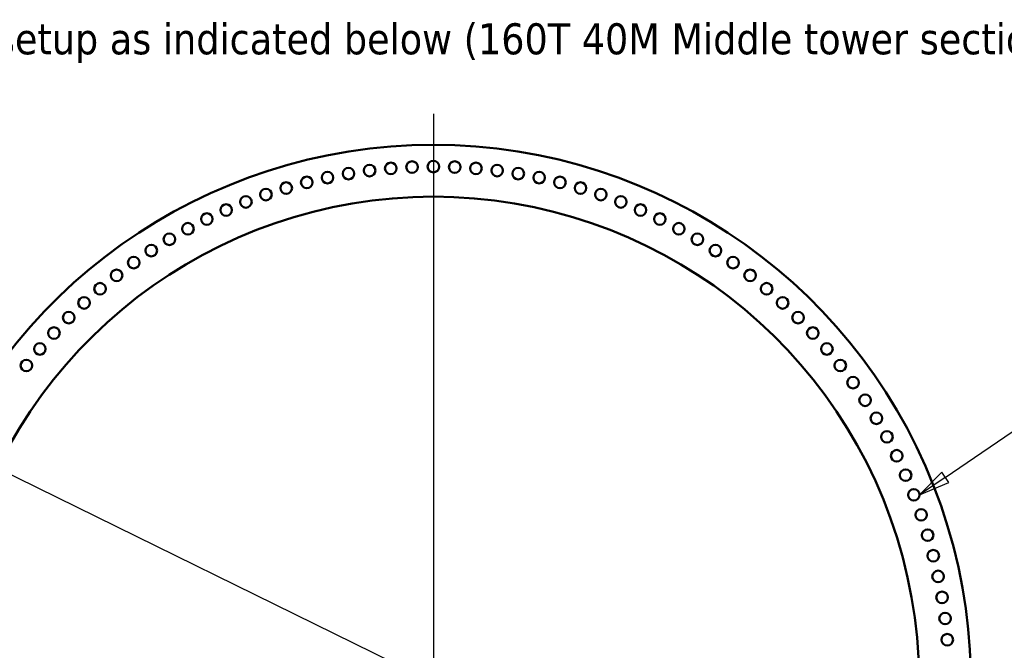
# Model space of a CAD drawing. Header units: millimetres. Extents: x 0 to 63075, y 0 to 44550.
# Tile 31 of 49: x 51114 to 57068, y 26997 to 30811. Entities that reach past the tile are written whole.
import ezdxf

# ---------------------------------------------------------------- set-up
doc = ezdxf.new("R2010")
doc.units = ezdxf.units.MM
doc.header["$LTSCALE"] = 75
for name, color, linetype, lineweight in [('Center Mark (ISO)', 7, 'Continuous', 25), ('Dimension (ISO)', 7, 'Continuous', 25), ('Symbol (ISO)', 7, 'Continuous', 25), ('Visible (ISO)', 7, 'Continuous', 50)]:
    doc.layers.add(name, color=color, linetype=linetype, lineweight=lineweight)
doc.styles.add('Label Text (ISO)', font='tahoma.ttf')
doc.styles.add('Note Text (ISO)', font='tahoma.ttf')
doc.dimstyles.new('Default (ISO)', dxfattribs={"dimscale": 75, "dimtxt": 2, "dimasz": 2.5, "dimexe": 3.175, "dimexo": 0, "dimgap": 0.762, "dimtad": 1, "dimrnd": 1e-08, "dimtxsty": 'Note Text (ISO)', "dimcen": 0.09, "dimdle": 10, "dimclrd": 256, "dimclre": 256, "dimclrt": 256, "dimazin": 2, "dimtfac": 1, "dimtmove": 0, "dimatfit": 3, "dimfxl": 1, "dimtolj": 1, "dimtzin": 0, "dimlwd": -1, "dimlwe": -1, "dimarcsym": 0})

# ---------------------------------------------------------------- blocks, each defined once
blk = doc.blocks.new('*D11')
at = {"layer": 'Defpoints', "color": 0, "transparency": 16777216}
for p in [(50698.2, 28236.1), (56532.7, 25371.1)]:
    blk.add_point(p, dxfattribs=at)
at = {"layer": 'Dimension (ISO)', "transparency": 16777216}
for p, q in [((50698.2, 28236.1), (47907.1, 29606.7)), ((56364.4, 25453.7), (50866.5, 28153.5))]:
    blk.add_line(p, q, dxfattribs=at)
for points in [[(50880.3, 28181.5), (50852.7, 28125.4), (50698.2, 28236.1)], [(56378.2, 25481.8), (56350.6, 25425.7), (56532.7, 25371.1)]]:
    blk.add_solid(points, dxfattribs=at)
at = {"layer": 'Dimension (ISO)', "transparency": 16777216, "insert": (48183.5, 30040.1), "char_height": 150, "attachment_point": 1, "rotation": 333.84681, "style": 'Note Text (ISO)'}
blk.add_mtext('\\A1;\\fTahoma|b0|i0;\\H149.0446;∅6500\\P\\fTahoma|b0|i0;\\H149.0446;Up to Ø7000mm tower section', dxfattribs=at)
blk = doc.blocks.new('Balloon2')
at = {"layer": 'Symbol (ISO)'}
for p, q in [((756.141, 373.904), (767.155, 381.412)), ((755.859, 374.317), (754.075, 372.496)), ((756.422, 373.491), (755.859, 374.317)), ((756.141, 373.904), (754.075, 372.496)), ((754.075, 372.496), (756.422, 373.491))]:
    blk.add_line(p, q, dxfattribs=at)
at = {"layer": 'Symbol (ISO)', "flags": 128}
blk.add_lwpolyline([(755.859, 374.317), (754.075, 372.496), (756.422, 373.491), (755.859, 374.317)], dxfattribs=at)
at = {"layer": 'Symbol (ISO)'}
blk.add_circle((769.624, 383.096), 3, dxfattribs=at)
blk.add_solid([(755.859, 374.317), (754.075, 372.496), (756.422, 373.491), (755.859, 374.317)], dxfattribs=at)
at = {"layer": 'Symbol (ISO)', "insert": (769.624, 383.115), "char_height": 2, "attachment_point": 5, "style": 'Label Text (ISO)'}
blk.add_mtext('9', dxfattribs=at)

msp = doc.modelspace()

# ---------------------------------------------------------------- linework, layer by layer
at = {"layer": 'Center Mark (ISO)', "linetype": 'Continuous'}
msp.add_line((53615.4548, 30241.0925), (53615.4548, 23366.0925), dxfattribs=at)
at = {"layer": 'Visible (ISO)'}
for centre in [(53486.5829, 29919.4286), (53615.4548, 29922.0925), (53744.3268, 29919.4286), (52975.4908, 29855.721), (53102.1666, 29879.5603), (53229.7194, 29898.1443), (53357.9311, 29911.4413), (53872.9785, 29911.4413), (54001.1903, 29898.1443), (54128.7431, 29879.5603), (54255.4189, 29855.721), (52849.9083, 29826.6673), (54381.0013, 29826.6673), (52602.8795, 29753.1236), (52725.6338, 29792.4486), (54505.2759, 29792.4486), (54628.0301, 29753.1236), (52481.8552, 29708.7593), (54749.0544, 29708.7593), (52362.7677, 29659.4316), (54868.142, 29659.4316), (52245.8203, 29605.2248), (54985.0894, 29605.2248), (52131.2129, 29546.2314), (55099.6968, 29546.2314), (52019.1413, 29482.5523), (55211.7684, 29482.5523), (51909.797, 29414.2962), (55321.1127, 29414.2962), (51803.3668, 29341.5798), (55427.5429, 29341.5798), (51700.0325, 29264.5272), (55530.8772, 29264.5272), (51599.9707, 29183.2702), (55630.939, 29183.2702), (51503.3523, 29097.9475), (55727.5574, 29097.9475), (51410.3423, 29008.705), (55820.5673, 29008.705), (51321.0998, 28915.6951), (55909.8099, 28915.6951), (51235.7772, 28819.0767), (55995.1325, 28819.0767), (51154.5202, 28719.0149), (56076.3895, 28719.0149), (56153.4421, 28615.6806), (56226.1585, 28509.2504), (56294.4146, 28399.9061), (56358.0937, 28287.8345), (56417.0871, 28173.2271), (56471.294, 28056.2797), (56520.6216, 27937.1921), (56564.9859, 27816.1678), (56604.3109, 27693.4135), (56638.5296, 27569.139), (56667.5833, 27443.5566), (56691.4226, 27316.8808), (56710.0066, 27189.328), (56723.3036, 27061.1162)]:
    msp.add_circle(centre, 35, dxfattribs=at)
for radius, start, end in [(3250, 308.3303697, 231.6696303), (2937, 299.76748004, 240.23251996)]:
    msp.add_arc((53615.4548, 26803.5925), radius, start, end, dxfattribs=at)

# ---------------------------------------------------------------- block references
at = {"layer": 'Symbol (ISO)', "xscale": 75, "yscale": 75, "zscale": 75}
msp.add_blockref('Balloon2', (0, 0), dxfattribs=at)

# ---------------------------------------------------------------- texts
at = {"layer": 'Symbol (ISO)', "insert": (49268.2316, 30788.9067), "char_height": 187.5, "width": 8366.693258, "attachment_point": 1, "style": 'Note Text (ISO)'}
msp.add_mtext('{\\fTahoma|b0|i0;\\H187.5000;Simliar lashing setup as indicated below (160T 40M Middle tower section)\\P}', dxfattribs=at)

# ---------------------------------------------------------------- dimensions: what is measured, and where the dimension line sits
at = {"layer": 'Dimension (ISO)'}
dim = msp.add_diameter_dim_2p(p1=(56532.7158, 25371.0814), p2=(50698.1938, 28236.1037), text='\\fTahoma|b0|i0;\\H149.0446;<>\\P\\fTahoma|b0|i0;\\H149.0446;Up to Ø7000mm tower section', dimstyle='Default (ISO)', override={"dimgap": 0.762, "dimdec": 2, "dimlfac": 1, "dimtol": 0, "dimlim": 0, "dimtp": 0, "dimtm": 0, "dimtdec": 2, "dimatfit": 2, "dimtvp": -0.25}, dxfattribs=at)
dim.commit()
dim.dimension.update_dxf_attribs({"geometry": '*D11', "text_midpoint": (49189.69, 28976.8494), "dimtype": 163})

doc.saveas('drawing.dxf')
